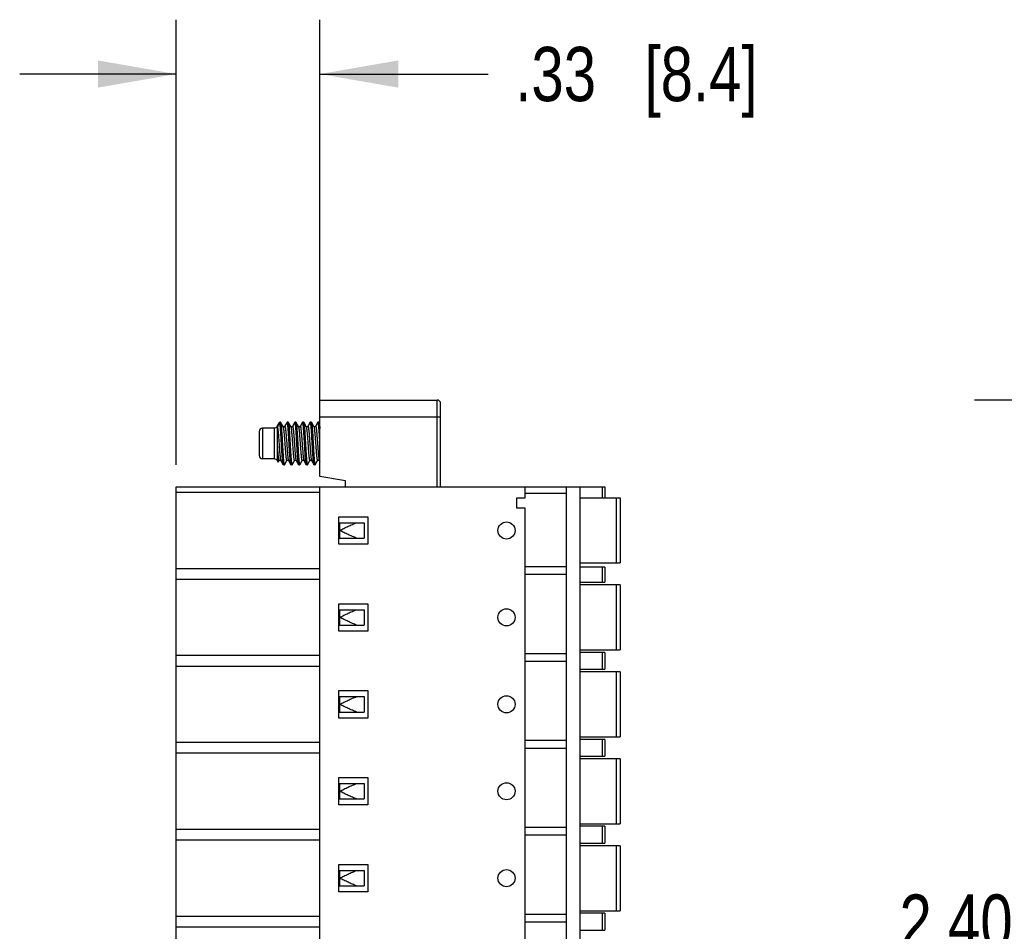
# Model space of a CAD drawing. Header units: inches. Extents: x 0 to 22, y 0 to 17.
# Tile 4 of 64: x 7.1 to 9.4, y 6.2 to 8.3. Entities that reach past the tile are written whole.
import ezdxf

# ---------------------------------------------------------------- set-up
doc = ezdxf.new("R2010")
doc.units = ezdxf.units.IN
doc.header["$LTSCALE"] = 1.21
doc.header["$MEASUREMENT"] = 0
doc.layers.get('0').update_dxf_attribs({"linetype": 'CONTINUOUS'})
doc.layers.add('DIMENSIONS', color=7, linetype='CONTINUOUS')
doc.styles.get("Standard").update_dxf_attribs({"font": 'txt', "width": 0.8})
doc.dimstyles.new('DIMSTYLE_1', dxfattribs={"dimtxt": 0.125, "dimasz": 0.18, "dimexe": 0.125, "dimexo": 0.0625, "dimgap": 0.0625, "dimtad": 0, "dimtih": 1, "dimtoh": 1, "dimzin": 4, "dimdsep": 46, "dimtxsty": 'STANDARD', "dimblk": '_FILLED', "dimblk1": '_FILLED', "dimblk2": '_FILLED', "dimcen": 0.09, "dimadec": 0, "dimazin": 0, "dimtp": 0.001, "dimtm": 0.001, "dimtfac": 1, "dimtofl": 0, "dimtmove": 0, "dimatfit": 3, "dimldrblk": '_FILLED', "dimfxl": 1, "dimtolj": 1, "dimtzin": 4, "dimarcsym": 0})

# ---------------------------------------------------------------- blocks, each defined once
blk = doc.blocks.new('_FILLED')
at = {"color": 0, "linetype": 'BYBLOCK'}
blk.add_solid([(0, 0), (-1, 0.174), (-1, -0.174)], dxfattribs=at)
blk = doc.blocks.new('*D18')
at = {"layer": 'DIMENSIONS', "color": 2, "linetype": 'CONTINUOUS'}
for p, q in [((7.4516, 7.2283), (7.4516, 8.2527)), ((7.7823, 7.2402), (7.7823, 8.2527)), ((7.4516, 8.1277), (7.0916, 8.1277)), ((7.7823, 8.1277), (8.1691, 8.1277))]:
    blk.add_line(p, q, dxfattribs=at)
at = {"layer": 'DIMENSIONS', "color": 2, "linetype": 'CONTINUOUS', "xscale": 0.18, "yscale": 0.18, "zscale": 0.18}
blk.add_blockref('_FILLED', (7.4516, 8.1277), dxfattribs=at)
at = {"layer": 'DIMENSIONS', "color": 2, "linetype": 'CONTINUOUS', "xscale": 0.18, "yscale": 0.18, "zscale": 0.18, "rotation": 180}
blk.add_blockref('_FILLED', (7.7823, 8.1277), dxfattribs=at)
at = {"layer": 'DIMENSIONS', "color": 2, "linetype": 'CONTINUOUS', "insert": (8.2316, 8.1902), "char_height": 0.125, "width": 0.925, "attachment_point": 1, "line_spacing_factor": 0.9}
blk.add_mtext('.33{\\Ftxt.shx;\\W1.000000;\\H0.125000; }[8.4]', dxfattribs=at)
blk = doc.blocks.new('*D20')
at = {"layer": 'DIMENSIONS', "color": 2, "linetype": 'CONTINUOUS'}
for p, q in [((10.1733, 7.3777), (9.2879, 7.3777)), ((9.4129, 7.3777), (9.4129, 6.3027)), ((9.4129, 4.9777), (9.4129, 6.0527)), ((10.1733, 4.9777), (9.2879, 4.9777))]:
    blk.add_line(p, q, dxfattribs=at)
at = {"layer": 'DIMENSIONS', "color": 2, "linetype": 'CONTINUOUS', "xscale": 0.18, "yscale": 0.18, "zscale": 0.18}
for p, rotation in [((9.4129, 7.3777), 90), ((9.4129, 4.9777), 270)]:
    blk.add_blockref('_FILLED', p, dxfattribs=dict(at, rotation=rotation))
at = {"layer": 'DIMENSIONS', "color": 2, "linetype": 'CONTINUOUS', "insert": (9.4129, 6.2402), "char_height": 0.125, "width": 0.925, "attachment_point": 2, "line_spacing_factor": 0.9}
blk.add_mtext('2.40{\\Ftxt.shx;\\W1.000000;\\H0.125000; }[61]', dxfattribs=at)

msp = doc.modelspace()

# ---------------------------------------------------------------- linework, layer by layer
at = {"color": 7, "linetype": 'CONTINUOUS'}
for p, q in [((7.7823, 7.2019), (7.7823, 7.3777)), ((7.7823, 7.3777), (8.052, 7.3777)), ((8.052, 7.1777), (8.052, 7.3777)), ((8.0598, 7.1777), (8.0598, 7.3699)), ((7.6842, 7.3171), (7.6899, 7.3269)), ((7.6842, 7.3171), (7.6842, 7.3158)), ((7.6844, 7.3161), (7.6899, 7.3254)), ((7.6899, 7.3269), (7.6899, 7.3254)), ((7.6914, 7.3269), (7.6899, 7.3269)), ((7.6914, 7.3269), (7.6916, 7.3268)), ((7.6916, 7.3268), (7.6917, 7.3267)), ((7.6973, 7.3171), (7.6917, 7.3267)), ((7.6917, 7.3267), (7.6921, 7.3254)), ((7.6921, 7.3254), (7.6924, 7.3241)), ((7.7066, 7.3267), (7.701, 7.3171)), ((7.7068, 7.3269), (7.7066, 7.3267)), ((7.7069, 7.3269), (7.7068, 7.3269)), ((7.7091, 7.3269), (7.7069, 7.3269)), ((7.7071, 7.3269), (7.7069, 7.3269)), ((7.7091, 7.3269), (7.7093, 7.3269)), ((7.7093, 7.3269), (7.7094, 7.3267)), ((7.715, 7.3171), (7.7094, 7.3267)), ((7.7094, 7.3267), (7.7095, 7.3264)), ((7.7095, 7.3264), (7.7098, 7.3255)), ((7.7244, 7.3267), (7.7188, 7.3171)), ((7.7245, 7.3269), (7.7244, 7.3267)), ((7.7246, 7.3269), (7.7245, 7.3269)), ((7.7269, 7.3269), (7.7246, 7.3269)), ((7.7248, 7.3269), (7.7246, 7.3269)), ((7.7269, 7.3269), (7.727, 7.3269)), ((7.727, 7.3269), (7.7271, 7.3267)), ((7.7327, 7.3171), (7.7271, 7.3267)), ((7.7271, 7.3267), (7.7273, 7.3264)), ((7.7273, 7.3264), (7.7275, 7.3255)), ((7.7327, 7.3171), (7.7328, 7.317)), ((7.7421, 7.3267), (7.7365, 7.317)), ((7.7422, 7.3269), (7.7421, 7.3267)), ((7.7424, 7.3269), (7.7422, 7.3269)), ((7.7446, 7.3269), (7.7424, 7.3269)), ((7.7425, 7.3269), (7.7424, 7.3269)), ((7.7446, 7.3269), (7.7447, 7.3269)), ((7.7447, 7.3269), (7.7449, 7.3267)), ((7.7505, 7.3171), (7.7449, 7.3267)), ((7.7449, 7.3267), (7.745, 7.3264)), ((7.745, 7.3264), (7.7452, 7.3255)), ((7.7598, 7.3267), (7.7542, 7.3171)), ((7.7599, 7.3269), (7.7598, 7.3267)), ((7.7601, 7.3269), (7.7599, 7.3269)), ((7.7623, 7.3269), (7.7601, 7.3269)), ((7.7602, 7.3269), (7.7601, 7.3269)), ((7.7623, 7.3269), (7.7624, 7.3269)), ((7.7624, 7.3269), (7.7626, 7.3267)), ((7.7682, 7.3171), (7.7626, 7.3267)), ((7.7626, 7.3267), (7.7627, 7.3264)), ((7.7627, 7.3264), (7.763, 7.3255)), ((7.7775, 7.3267), (7.7719, 7.3171)), ((7.7777, 7.3269), (7.7775, 7.3267)), ((7.7778, 7.3269), (7.7777, 7.3269)), ((7.78, 7.3269), (7.7778, 7.3269)), ((7.7779, 7.3269), (7.7778, 7.3269)), ((7.78, 7.3269), (7.7803, 7.3267)), ((7.7803, 7.3267), (7.7808, 7.3251)), ((7.7808, 7.3251), (7.7813, 7.322)), ((7.7813, 7.322), (7.7823, 7.312)), ((8.0598, 7.3384), (7.7823, 7.3384)), ((7.6426, 7.3053), (7.6426, 7.2502)), ((7.6505, 7.3132), (7.6505, 7.2423)), ((7.6774, 7.3132), (7.6505, 7.3132)), ((7.6774, 7.2423), (7.6774, 7.3132)), ((7.6844, 7.3161), (7.6842, 7.3158)), ((7.6844, 7.3161), (7.6848, 7.3145)), ((7.6848, 7.3145), (7.6853, 7.311)), ((7.6842, 7.2724), (7.6842, 7.2384)), ((7.6853, 7.2445), (7.6844, 7.268)), ((7.6774, 7.2423), (7.6505, 7.2423)), ((7.6842, 7.2384), (7.6862, 7.2349)), ((7.6856, 7.2399), (7.6853, 7.2445)), ((7.6862, 7.2349), (7.6858, 7.2381)), ((7.6864, 7.2349), (7.6862, 7.2349)), ((7.6864, 7.2349), (7.6884, 7.2384)), ((7.6884, 7.2384), (7.6885, 7.2384)), ((7.6922, 7.2384), (7.6978, 7.2288)), ((7.6977, 7.229), (7.6974, 7.2299)), ((7.6978, 7.2288), (7.6977, 7.229)), ((7.6979, 7.2286), (7.6978, 7.2288)), ((7.6981, 7.2285), (7.6979, 7.2286)), ((7.7003, 7.2285), (7.6981, 7.2285)), ((7.7002, 7.2286), (7.7003, 7.2285)), ((7.7003, 7.2285), (7.7004, 7.2286)), ((7.7004, 7.2286), (7.7006, 7.2288)), ((7.7006, 7.2288), (7.7062, 7.2384)), ((7.7099, 7.2385), (7.7099, 7.2384)), ((7.7099, 7.2384), (7.7155, 7.2288)), ((7.7154, 7.229), (7.7151, 7.2299)), ((7.7155, 7.2288), (7.7154, 7.229)), ((7.7157, 7.2286), (7.7155, 7.2288)), ((7.7158, 7.2285), (7.7157, 7.2286)), ((7.718, 7.2285), (7.7158, 7.2285)), ((7.7179, 7.2286), (7.718, 7.2285)), ((7.718, 7.2285), (7.7181, 7.2286)), ((7.7181, 7.2286), (7.7183, 7.2288)), ((7.7183, 7.2288), (7.7239, 7.2384)), ((7.7276, 7.2384), (7.7332, 7.2288)), ((7.7331, 7.229), (7.7328, 7.2299)), ((7.7332, 7.2288), (7.7331, 7.229)), ((7.7334, 7.2286), (7.7332, 7.2288)), ((7.7335, 7.2285), (7.7334, 7.2286)), ((7.7357, 7.2285), (7.7335, 7.2285)), ((7.7356, 7.2286), (7.7357, 7.2285)), ((7.7357, 7.2285), (7.7359, 7.2286)), ((7.7359, 7.2286), (7.736, 7.2288)), ((7.736, 7.2288), (7.7416, 7.2384)), ((7.7416, 7.2384), (7.7416, 7.2384)), ((7.7453, 7.2384), (7.7509, 7.2288)), ((7.7508, 7.229), (7.7506, 7.2299)), ((7.7509, 7.2288), (7.7508, 7.229)), ((7.7511, 7.2286), (7.7509, 7.2288)), ((7.7512, 7.2285), (7.7511, 7.2286)), ((7.7534, 7.2285), (7.7512, 7.2285)), ((7.7533, 7.2286), (7.7534, 7.2285)), ((7.7534, 7.2285), (7.7536, 7.2286)), ((7.7536, 7.2286), (7.7537, 7.2288)), ((7.7537, 7.2288), (7.7593, 7.2384)), ((7.7631, 7.2384), (7.7687, 7.2287)), ((7.7685, 7.229), (7.7683, 7.2299)), ((7.7687, 7.2287), (7.7685, 7.229)), ((7.7688, 7.2286), (7.7687, 7.2287)), ((7.7689, 7.2285), (7.7688, 7.2286)), ((7.7712, 7.2285), (7.7689, 7.2285)), ((7.771, 7.2286), (7.7712, 7.2285)), ((7.7712, 7.2285), (7.7713, 7.2286)), ((7.7713, 7.2286), (7.7714, 7.2288)), ((7.7714, 7.2288), (7.777, 7.2384)), ((7.7808, 7.2384), (7.7823, 7.2358)), ((7.8413, 7.1915), (7.7823, 7.2019)), ((7.8413, 7.1777), (7.8413, 7.1915)), ((7.4516, 5.1777), (7.4516, 7.1777)), ((7.4516, 7.1777), (8.4378, 7.1777)), ((7.4516, 7.1658), (7.7823, 7.1658)), ((7.7823, 5.1777), (7.7823, 7.1777)), ((8.2547, 7.1525), (8.2547, 7.1777)), ((8.2547, 7.1635), (8.3492, 7.1635)), ((8.3492, 5.1777), (8.3492, 7.1777)), ((8.3807, 5.1777), (8.3807, 7.1777)), ((8.4326, 7.1525), (8.4326, 7.1777)), ((8.4378, 7.1777), (8.4378, 7.1525)), ((8.235, 7.1289), (8.235, 7.1525)), ((8.235, 7.1525), (8.2547, 7.1525)), ((8.3807, 7.1525), (8.4727, 7.1525)), ((8.4648, 7.0029), (8.4648, 7.1525)), ((8.4727, 7.1525), (8.4727, 7.0029)), ((8.2547, 7.1289), (8.235, 7.1289)), ((8.2547, 5.1777), (8.2547, 7.1289)), ((7.8256, 7.0462), (7.8256, 7.1092)), ((7.8256, 7.1092), (7.8925, 7.1092)), ((7.8275, 7.0954), (7.8275, 7.06)), ((7.8275, 7.0954), (7.8839, 7.0954)), ((7.8839, 7.0954), (7.8839, 7.06)), ((7.8925, 7.1092), (7.8925, 7.0462)), ((7.8925, 7.0462), (7.8256, 7.0462)), ((7.8275, 7.06), (7.8839, 7.06)), ((8.3807, 7.0029), (8.4727, 7.0029)), ((7.7823, 6.9897), (7.4516, 6.9897)), ((8.3492, 6.9941), (8.2547, 6.9941)), ((8.2547, 6.9771), (8.3492, 6.9771)), ((8.4378, 6.9931), (8.3807, 6.9931)), ((8.4326, 6.9584), (8.4326, 6.9931)), ((8.4378, 6.9931), (8.4378, 6.9584)), ((7.4516, 6.9658), (7.7823, 6.9658)), ((8.3807, 6.9584), (8.4378, 6.9584)), ((8.4727, 6.9525), (8.3807, 6.9525)), ((8.4648, 6.8029), (8.4648, 6.9525)), ((8.4727, 6.9525), (8.4727, 6.8029)), ((7.8256, 6.8462), (7.8256, 6.9092)), ((7.8256, 6.9092), (7.8925, 6.9092)), ((7.8925, 6.9092), (7.8925, 6.8462)), ((7.8275, 6.8954), (7.8275, 6.86)), ((7.8275, 6.8954), (7.8839, 6.8954)), ((7.8839, 6.8954), (7.8839, 6.86)), ((7.8925, 6.8462), (7.8256, 6.8462)), ((7.8275, 6.86), (7.8839, 6.86)), ((8.3807, 6.8029), (8.4727, 6.8029)), ((8.4378, 6.797), (8.3807, 6.797)), ((8.4326, 6.7584), (8.4326, 6.797)), ((8.4378, 6.797), (8.4378, 6.7584)), ((7.7823, 6.7897), (7.4516, 6.7897)), ((8.3492, 6.7941), (8.2547, 6.7941)), ((8.2547, 6.7771), (8.3492, 6.7771)), ((7.4516, 6.7658), (7.7823, 6.7658)), ((8.3807, 6.7584), (8.4378, 6.7584)), ((8.4727, 6.7525), (8.3807, 6.7525)), ((8.4648, 6.6029), (8.4648, 6.7525)), ((8.4727, 6.7525), (8.4727, 6.6029)), ((7.8256, 6.6462), (7.8256, 6.7092)), ((7.8256, 6.7092), (7.8925, 6.7092)), ((7.8925, 6.7092), (7.8925, 6.6462)), ((7.8275, 6.6954), (7.8275, 6.66)), ((7.8275, 6.6954), (7.8839, 6.6954)), ((7.8839, 6.6954), (7.8839, 6.66)), ((7.8275, 6.66), (7.8839, 6.66)), ((7.8925, 6.6462), (7.8256, 6.6462)), ((8.3492, 6.5941), (8.2547, 6.5941)), ((8.3807, 6.6029), (8.4727, 6.6029)), ((8.4378, 6.597), (8.3807, 6.597)), ((8.4326, 6.5584), (8.4326, 6.597)), ((8.4378, 6.597), (8.4378, 6.5584)), ((7.7823, 6.5897), (7.4516, 6.5897)), ((8.2547, 6.5771), (8.3492, 6.5771)), ((7.4516, 6.5658), (7.7823, 6.5658)), ((8.3807, 6.5584), (8.4378, 6.5584)), ((8.4727, 6.5525), (8.3807, 6.5525)), ((8.4648, 6.4029), (8.4648, 6.5525)), ((8.4727, 6.5525), (8.4727, 6.4029)), ((7.8256, 6.4462), (7.8256, 6.5092)), ((7.8256, 6.5092), (7.8925, 6.5092)), ((7.8925, 6.5092), (7.8925, 6.4462)), ((7.8275, 6.4954), (7.8275, 6.46)), ((7.8275, 6.4954), (7.8839, 6.4954)), ((7.8839, 6.4954), (7.8839, 6.46)), ((7.8275, 6.46), (7.8839, 6.46)), ((7.8925, 6.4462), (7.8256, 6.4462)), ((7.7823, 6.3897), (7.4516, 6.3897)), ((8.3492, 6.3941), (8.2547, 6.3941)), ((8.3807, 6.4029), (8.4727, 6.4029)), ((8.4378, 6.397), (8.3807, 6.397)), ((8.4326, 6.3584), (8.4326, 6.397)), ((8.4378, 6.397), (8.4378, 6.3584)), ((7.4516, 6.3658), (7.7823, 6.3658)), ((8.2547, 6.3771), (8.3492, 6.3771)), ((8.3807, 6.3584), (8.4378, 6.3584)), ((8.4727, 6.3525), (8.3807, 6.3525)), ((8.4648, 6.2029), (8.4648, 6.3525)), ((8.4727, 6.3525), (8.4727, 6.2029)), ((7.8256, 6.2462), (7.8256, 6.3092)), ((7.8256, 6.3092), (7.8925, 6.3092)), ((7.8925, 6.3092), (7.8925, 6.2462)), ((7.8275, 6.2954), (7.8275, 6.26)), ((7.8275, 6.2954), (7.8839, 6.2954)), ((7.8839, 6.2954), (7.8839, 6.26)), ((7.8275, 6.26), (7.8839, 6.26)), ((7.8925, 6.2462), (7.8256, 6.2462)), ((7.7823, 6.1897), (7.4516, 6.1897)), ((8.3492, 6.1941), (8.2547, 6.1941)), ((8.3807, 6.2029), (8.4727, 6.2029)), ((8.4378, 6.197), (8.3807, 6.197)), ((8.4326, 6.1584), (8.4326, 6.197)), ((8.4378, 6.197), (8.4378, 6.1584)), ((7.4516, 6.1658), (7.7823, 6.1658)), ((8.2547, 6.1771), (8.3492, 6.1771)), ((8.3807, 6.1584), (8.4378, 6.1584))]:
    msp.add_line(p, q, dxfattribs=at)
for points in [[(7.6974, 7.3169), (7.6974, 7.317), (7.6973, 7.317)], [(7.7011, 7.3171), (7.701, 7.317), (7.7009, 7.3168), (7.7007, 7.3166), (7.7003, 7.3164), (7.6998, 7.3162), (7.6992, 7.3161), (7.6986, 7.3161), (7.6982, 7.3163), (7.6977, 7.3166), (7.6975, 7.3168), (7.6974, 7.3169)], [(7.7153, 7.3167), (7.7152, 7.3168), (7.7151, 7.317), (7.715, 7.317)], [(7.7188, 7.3171), (7.7188, 7.317), (7.7187, 7.3169), (7.7185, 7.3167), (7.7183, 7.3165), (7.7179, 7.3163), (7.7174, 7.3161), (7.7168, 7.3161), (7.7163, 7.3162), (7.7158, 7.3164), (7.7154, 7.3166), (7.7153, 7.3167)], [(7.7331, 7.3166), (7.7329, 7.3168), (7.7328, 7.317), (7.7328, 7.317)], [(7.7365, 7.317), (7.7364, 7.317), (7.7363, 7.3168), (7.7359, 7.3165), (7.7354, 7.3162), (7.7349, 7.3161), (7.7343, 7.3161), (7.7337, 7.3163), (7.7332, 7.3166), (7.7331, 7.3166)], [(7.7508, 7.3166), (7.7507, 7.3168), (7.7505, 7.317), (7.7505, 7.317)], [(7.7542, 7.317), (7.7542, 7.317), (7.7541, 7.3169), (7.7539, 7.3167), (7.7535, 7.3164), (7.753, 7.3162), (7.7525, 7.3161), (7.7519, 7.3161), (7.7513, 7.3163), (7.7509, 7.3166), (7.7508, 7.3166)], [(7.7685, 7.3167), (7.7683, 7.3169), (7.7682, 7.317), (7.7682, 7.317)], [(7.7719, 7.317), (7.7719, 7.317), (7.7718, 7.3168), (7.7715, 7.3166), (7.7712, 7.3164), (7.7706, 7.3161), (7.7701, 7.3161), (7.7695, 7.3161), (7.7689, 7.3164), (7.7685, 7.3166), (7.7685, 7.3167)], [(7.6885, 7.2384), (7.6885, 7.2384), (7.6886, 7.2386), (7.6888, 7.2388), (7.6891, 7.239), (7.6895, 7.2392), (7.69, 7.2394), (7.6905, 7.2394), (7.6911, 7.2393), (7.6915, 7.2391), (7.6918, 7.2389), (7.692, 7.2386), (7.6921, 7.2385), (7.6922, 7.2384)], [(7.7062, 7.2384), (7.7062, 7.2384), (7.7063, 7.2386), (7.7065, 7.2387), (7.7067, 7.239), (7.7071, 7.2392), (7.7076, 7.2393), (7.7081, 7.2394), (7.7086, 7.2393), (7.709, 7.2392), (7.7094, 7.239), (7.7096, 7.2387), (7.7098, 7.2385), (7.7099, 7.2384), (7.7099, 7.2384)], [(7.7239, 7.2384), (7.7239, 7.2384), (7.724, 7.2386), (7.7242, 7.2388), (7.7245, 7.239), (7.725, 7.2392), (7.7254, 7.2394), (7.7259, 7.2394), (7.7264, 7.2393), (7.7268, 7.2391), (7.7272, 7.2389), (7.7274, 7.2387), (7.7276, 7.2385), (7.7276, 7.2384)], [(7.7416, 7.2384), (7.7416, 7.2384), (7.7417, 7.2386), (7.7419, 7.2387), (7.7422, 7.239), (7.7427, 7.2392), (7.7432, 7.2394), (7.7437, 7.2394), (7.7442, 7.2392), (7.7447, 7.239), (7.745, 7.2388), (7.7452, 7.2386), (7.7453, 7.2385), (7.7453, 7.2384)], [(7.7593, 7.2384), (7.7593, 7.2384), (7.7594, 7.2386), (7.7597, 7.2388), (7.7601, 7.2391), (7.7606, 7.2393), (7.7612, 7.2394), (7.7618, 7.2393), (7.7622, 7.2391), (7.7626, 7.2389), (7.7628, 7.2387), (7.763, 7.2385), (7.7631, 7.2384)], [(7.777, 7.2384), (7.7771, 7.2385), (7.7772, 7.2386), (7.7774, 7.2388), (7.7778, 7.2391), (7.7782, 7.2393), (7.7787, 7.2394), (7.7792, 7.2394), (7.7797, 7.2392), (7.7801, 7.239), (7.7804, 7.2388), (7.7806, 7.2386), (7.7807, 7.2385), (7.7808, 7.2384)]]:
    msp.add_lwpolyline(points, dxfattribs=at)
for centre in [(8.2114, 7.0777), (8.2114, 6.8777), (8.2114, 6.6777), (8.2114, 6.4777), (8.2114, 6.2777)]:
    msp.add_circle(centre, 0.0197, dxfattribs=at)
for centre, radius, start, end in [((8.052, 7.3699), 0.00787, 0, 90), ((7.6774, 7.321), 0.00787, 270, 330), ((7.6505, 7.3053), 0.00787, 90, 180), ((9.4438, 7.3265), 1.7604, 181.5873, 181.7603), ((8.5405, 7.2988), 0.8567, 181.7633, 182.0595), ((7.6505, 7.2502), 0.00787, 180, 270), ((7.6774, 7.2344), 0.00787, 30, 90), ((7.7948, 7.2475), 0.1094, 183.9824, 184.9173)]:
    msp.add_arc(centre, radius, start, end, dxfattribs=at)
for points, knots in [([(7.6936, 7.2777), (7.6935, 7.2804), (7.6932, 7.2858), (7.6927, 7.2936), (7.6923, 7.301), (7.6918, 7.3077), (7.6914, 7.3136), (7.691, 7.318), (7.6906, 7.3209), (7.6904, 7.3227), (7.6902, 7.3242), (7.69, 7.3251), (7.6899, 7.3254)], [0, 0, 0, 0, 0.169454, 0.334522, 0.490335, 0.632805, 0.758103, 0.862789, 0.906533, 0.944131, 0.975354, 1, 1, 1, 1]), ([(7.6924, 7.3241), (7.6925, 7.3236), (7.6926, 7.3226), (7.6929, 7.3202), (7.6933, 7.3166), (7.6937, 7.3117), (7.6941, 7.3059), (7.6946, 7.2995), (7.6952, 7.29), (7.6956, 7.2827), (7.6959, 7.2777)], [0, 0, 0, 0, 0.030461, 0.066565, 0.154942, 0.263104, 0.388581, 0.528372, 0.679271, 1, 1, 1, 1]), ([(7.6973, 7.317), (7.6974, 7.317), (7.6974, 7.3168), (7.6976, 7.3164), (7.6978, 7.3157), (7.698, 7.3147), (7.6981, 7.314), (7.6982, 7.3136)], [0, 0, 0, 0, 0.069476, 0.154393, 0.371977, 0.654228, 1, 1, 1, 1]), ([(7.7011, 7.3171), (7.7011, 7.3171), (7.7012, 7.3172), (7.7013, 7.3173), (7.7013, 7.3173), (7.7014, 7.3174), (7.7015, 7.3173), (7.7015, 7.3173), (7.7016, 7.3172), (7.7018, 7.317), (7.7019, 7.3167), (7.702, 7.3164), (7.7022, 7.3159), (7.7023, 7.3153), (7.7024, 7.3147), (7.7026, 7.314), (7.7028, 7.3128), (7.703, 7.3112), (7.7033, 7.309), (7.7035, 7.3065), (7.7038, 7.3037), (7.7041, 7.3006), (7.7044, 7.2974), (7.7046, 7.294), (7.705, 7.2891), (7.7055, 7.2828), (7.706, 7.2752), (7.7065, 7.2677), (7.7071, 7.2606), (7.7075, 7.255), (7.7079, 7.2509), (7.7082, 7.2482), (7.7085, 7.2458), (7.7087, 7.2437), (7.709, 7.2419), (7.7093, 7.2404), (7.7095, 7.2394), (7.7097, 7.2388), (7.7098, 7.2386), (7.7099, 7.2385)], [0, 0, 0, 0, 0.002899, 0.004024, 0.004985, 0.005856, 0.006729, 0.007698, 0.008831, 0.011743, 0.015653, 0.020627, 0.026696, 0.033873, 0.042157, 0.051526, 0.061956, 0.085895, 0.113754, 0.145308, 0.180307, 0.218399, 0.259198, 0.302316, 0.347367, 0.441591, 0.538259, 0.633705, 0.724382, 0.806816, 0.843944, 0.87791, 0.908397, 0.935093, 0.957721, 0.976136, 0.990239, 0.995659, 1, 1, 1, 1]), ([(7.7084, 7.3203), (7.7083, 7.3212), (7.7082, 7.3225), (7.7079, 7.324), (7.7078, 7.3249), (7.7076, 7.3256), (7.7074, 7.3262), (7.7073, 7.3266), (7.7072, 7.3268), (7.7071, 7.3269), (7.7071, 7.3269)], [0, 0, 0, 0, 0.393061, 0.554427, 0.691788, 0.804866, 0.893518, 0.957969, 0.981565, 1, 1, 1, 1]), ([(7.7114, 7.2777), (7.7111, 7.282), (7.7106, 7.2902), (7.71, 7.3002), (7.7095, 7.3075), (7.7092, 7.3123), (7.7088, 7.3165), (7.7085, 7.3192), (7.7084, 7.3203)], [0, 0, 0, 0, 0.298606, 0.576995, 0.702532, 0.816145, 0.915865, 1, 1, 1, 1]), ([(7.7098, 7.3255), (7.7099, 7.3252), (7.7101, 7.3243), (7.7103, 7.3229), (7.7105, 7.3211), (7.7109, 7.3182), (7.7113, 7.3138), (7.7117, 7.3079), (7.7122, 7.3011), (7.7126, 7.2937), (7.7131, 7.2858), (7.7134, 7.2804), (7.7136, 7.2777)], [0, 0, 0, 0, 0.02407, 0.05476, 0.091936, 0.135351, 0.239671, 0.364954, 0.507685, 0.664026, 0.829816, 1, 1, 1, 1]), ([(7.715, 7.317), (7.7151, 7.317), (7.7152, 7.3168), (7.7153, 7.3164), (7.7155, 7.3157), (7.7157, 7.3146), (7.7159, 7.3139), (7.7159, 7.3134)], [0, 0, 0, 0, 0.069249, 0.154182, 0.372037, 0.654174, 1, 1, 1, 1]), ([(7.7188, 7.3171), (7.7188, 7.3171), (7.7189, 7.3172), (7.719, 7.3173), (7.719, 7.3173), (7.7191, 7.3174), (7.7192, 7.3173), (7.7193, 7.3173), (7.7194, 7.3172), (7.7195, 7.317), (7.7196, 7.3167), (7.7198, 7.3163), (7.7199, 7.3159), (7.72, 7.3153), (7.7202, 7.3147), (7.7203, 7.3139), (7.7205, 7.3127), (7.7207, 7.3111), (7.721, 7.3088), (7.7213, 7.3063), (7.7215, 7.3035), (7.7218, 7.3004), (7.7221, 7.2972), (7.7224, 7.2937), (7.7227, 7.2888), (7.7232, 7.2825), (7.7237, 7.2748), (7.7243, 7.2673), (7.7248, 7.2601), (7.7253, 7.2545), (7.7257, 7.2505), (7.726, 7.2478), (7.7262, 7.2454), (7.7265, 7.2433), (7.7268, 7.2416), (7.727, 7.2404), (7.7272, 7.2396), (7.7273, 7.2391), (7.7275, 7.2387), (7.7276, 7.2385), (7.7276, 7.2384)], [0, 0, 0, 0, 0.002933, 0.00407, 0.00504, 0.005915, 0.006793, 0.007772, 0.008924, 0.011898, 0.015891, 0.02096, 0.027124, 0.034387, 0.042745, 0.05219, 0.062712, 0.08692, 0.115122, 0.147023, 0.182324, 0.220722, 0.261878, 0.30537, 0.350767, 0.445546, 0.54266, 0.638372, 0.728989, 0.811141, 0.848026, 0.88161, 0.911618, 0.937797, 0.959896, 0.977681, 0.98491, 0.991029, 0.996051, 1, 1, 1, 1]), ([(7.7261, 7.3203), (7.726, 7.3212), (7.7259, 7.3225), (7.7256, 7.324), (7.7255, 7.3249), (7.7253, 7.3256), (7.7251, 7.3262), (7.725, 7.3266), (7.7249, 7.3268), (7.7248, 7.3269), (7.7248, 7.3269)], [0, 0, 0, 0, 0.393066, 0.554433, 0.691795, 0.804872, 0.893522, 0.957971, 0.981566, 1, 1, 1, 1]), ([(7.7291, 7.2777), (7.7288, 7.282), (7.7284, 7.2902), (7.7278, 7.3002), (7.7272, 7.3075), (7.7269, 7.3123), (7.7265, 7.3165), (7.7263, 7.3192), (7.7261, 7.3203)], [0, 0, 0, 0, 0.298607, 0.576997, 0.702534, 0.816147, 0.915866, 1, 1, 1, 1]), ([(7.7275, 7.3255), (7.7276, 7.3252), (7.7278, 7.3243), (7.728, 7.3229), (7.7283, 7.3211), (7.7286, 7.3182), (7.729, 7.3138), (7.7294, 7.3079), (7.7299, 7.3011), (7.7304, 7.2937), (7.7308, 7.2858), (7.7311, 7.2804), (7.7313, 7.2777)], [0, 0, 0, 0, 0.024068, 0.054757, 0.091931, 0.135345, 0.239664, 0.364947, 0.507678, 0.664021, 0.829813, 1, 1, 1, 1]), ([(7.7328, 7.317), (7.7328, 7.317), (7.7329, 7.3168), (7.733, 7.3164), (7.7332, 7.3157), (7.7334, 7.3147), (7.7336, 7.314), (7.7336, 7.3136)], [0, 0, 0, 0, 0.06985, 0.155285, 0.373939, 0.655975, 1, 1, 1, 1]), ([(7.7365, 7.317), (7.7365, 7.3171), (7.7366, 7.3172), (7.7367, 7.3173), (7.7368, 7.3173), (7.7368, 7.3174), (7.7369, 7.3173), (7.737, 7.3173), (7.7371, 7.3172), (7.7372, 7.317), (7.7373, 7.3168), (7.7375, 7.3164), (7.7376, 7.3159), (7.7377, 7.3154), (7.7379, 7.3147), (7.738, 7.314), (7.7382, 7.3128), (7.7384, 7.3112), (7.7387, 7.309), (7.739, 7.3064), (7.7393, 7.3037), (7.7395, 7.3006), (7.7398, 7.2974), (7.7401, 7.2939), (7.7404, 7.2891), (7.7409, 7.2828), (7.7414, 7.2751), (7.742, 7.2676), (7.7425, 7.2605), (7.743, 7.2549), (7.7434, 7.2508), (7.7436, 7.2481), (7.7439, 7.2457), (7.7442, 7.2436), (7.7445, 7.2418), (7.7447, 7.2405), (7.7449, 7.2397), (7.745, 7.2392), (7.7452, 7.2388), (7.7453, 7.2386), (7.7453, 7.2385)], [0, 0, 0, 0, 0.002933, 0.004074, 0.005049, 0.005925, 0.006795, 0.007754, 0.008874, 0.011761, 0.015658, 0.020641, 0.026733, 0.03393, 0.042219, 0.051583, 0.062003, 0.08593, 0.113827, 0.145478, 0.180551, 0.218691, 0.259541, 0.302744, 0.347903, 0.442288, 0.539077, 0.634644, 0.725366, 0.807739, 0.844852, 0.878774, 0.909153, 0.93569, 0.958193, 0.976497, 0.984027, 0.990457, 0.995778, 1, 1, 1, 1]), ([(7.7438, 7.3203), (7.7437, 7.3212), (7.7436, 7.3225), (7.7433, 7.324), (7.7432, 7.3249), (7.743, 7.3256), (7.7429, 7.3262), (7.7427, 7.3266), (7.7426, 7.3268), (7.7425, 7.3269), (7.7425, 7.3269)], [0, 0, 0, 0, 0.393066, 0.554433, 0.691795, 0.804872, 0.893522, 0.957971, 0.981566, 1, 1, 1, 1]), ([(7.7468, 7.2777), (7.7465, 7.282), (7.7461, 7.2902), (7.7455, 7.3002), (7.745, 7.3075), (7.7446, 7.3123), (7.7442, 7.3165), (7.744, 7.3192), (7.7438, 7.3203)], [0, 0, 0, 0, 0.298608, 0.576998, 0.702534, 0.816147, 0.915866, 1, 1, 1, 1]), ([(7.7452, 7.3255), (7.7453, 7.3252), (7.7455, 7.3243), (7.7457, 7.3229), (7.746, 7.3211), (7.7463, 7.3182), (7.7467, 7.3138), (7.7472, 7.3079), (7.7476, 7.3011), (7.7481, 7.2937), (7.7485, 7.2858), (7.7489, 7.2804), (7.749, 7.2777)], [0, 0, 0, 0, 0.024066, 0.054754, 0.091927, 0.135341, 0.239658, 0.364941, 0.507674, 0.664018, 0.829811, 1, 1, 1, 1]), ([(7.7505, 7.317), (7.7505, 7.317), (7.7506, 7.3168), (7.7508, 7.3164), (7.751, 7.3156), (7.7512, 7.3146), (7.7513, 7.3138), (7.7514, 7.3134)], [0, 0, 0, 0, 0.068928, 0.153491, 0.370775, 0.653101, 1, 1, 1, 1]), ([(7.7542, 7.3171), (7.7542, 7.3171), (7.7543, 7.3172), (7.7544, 7.3173), (7.7545, 7.3173), (7.7545, 7.3174), (7.7546, 7.3173), (7.7547, 7.3173), (7.7548, 7.3172), (7.7549, 7.317), (7.755, 7.3167), (7.7552, 7.3164), (7.7553, 7.3159), (7.7555, 7.3153), (7.7556, 7.3147), (7.7557, 7.3139), (7.7559, 7.3128), (7.7562, 7.3111), (7.7564, 7.3089), (7.7567, 7.3063), (7.757, 7.3035), (7.7573, 7.3005), (7.7575, 7.2972), (7.7578, 7.2937), (7.7582, 7.2888), (7.7586, 7.2825), (7.7592, 7.2748), (7.7597, 7.2673), (7.7603, 7.2601), (7.7607, 7.2545), (7.7611, 7.2505), (7.7614, 7.2478), (7.7617, 7.2454), (7.7619, 7.2433), (7.7622, 7.2416), (7.7624, 7.2404), (7.7626, 7.2396), (7.7628, 7.2391), (7.7629, 7.2387), (7.763, 7.2385), (7.7631, 7.2384)], [0, 0, 0, 0, 0.002931, 0.004063, 0.005029, 0.005903, 0.006782, 0.00776, 0.008908, 0.011862, 0.015826, 0.020864, 0.027001, 0.034247, 0.042606, 0.052071, 0.062616, 0.086827, 0.114995, 0.146867, 0.182184, 0.220627, 0.261795, 0.305281, 0.350677, 0.445513, 0.542668, 0.638389, 0.729061, 0.811219, 0.848072, 0.881668, 0.911707, 0.937891, 0.959934, 0.977664, 0.984889, 0.991015, 0.996045, 1, 1, 1, 1]), ([(7.7616, 7.3203), (7.7615, 7.3212), (7.7613, 7.3225), (7.7611, 7.324), (7.7609, 7.3249), (7.7607, 7.3256), (7.7606, 7.3262), (7.7604, 7.3266), (7.7603, 7.3268), (7.7602, 7.3269), (7.7602, 7.3269)], [0, 0, 0, 0, 0.393067, 0.554434, 0.691796, 0.804873, 0.893523, 0.957972, 0.981566, 1, 1, 1, 1]), ([(7.7645, 7.2777), (7.7643, 7.282), (7.7638, 7.2902), (7.7632, 7.3002), (7.7627, 7.3075), (7.7623, 7.3123), (7.762, 7.3165), (7.7617, 7.3192), (7.7616, 7.3203)], [0, 0, 0, 0, 0.298608, 0.576998, 0.702534, 0.816147, 0.915866, 1, 1, 1, 1]), ([(7.763, 7.3255), (7.7631, 7.3252), (7.7632, 7.3243), (7.7635, 7.3229), (7.7637, 7.3211), (7.764, 7.3182), (7.7644, 7.3138), (7.7649, 7.3079), (7.7653, 7.3011), (7.7658, 7.2937), (7.7663, 7.2858), (7.7666, 7.2804), (7.7667, 7.2777)], [0, 0, 0, 0, 0.024064, 0.054751, 0.091923, 0.135335, 0.239651, 0.364935, 0.507668, 0.664013, 0.829809, 1, 1, 1, 1]), ([(7.7682, 7.317), (7.7682, 7.317), (7.7683, 7.3168), (7.7685, 7.3164), (7.7687, 7.3157), (7.7689, 7.3147), (7.769, 7.314), (7.7691, 7.3136)], [0, 0, 0, 0, 0.069999, 0.155538, 0.374022, 0.655792, 1, 1, 1, 1]), ([(7.7719, 7.3171), (7.772, 7.3171), (7.772, 7.3172), (7.7721, 7.3173), (7.7722, 7.3173), (7.7723, 7.3174), (7.7723, 7.3173), (7.7724, 7.3173), (7.7725, 7.3172), (7.7726, 7.317), (7.7728, 7.3167), (7.7729, 7.3164), (7.773, 7.3159), (7.7732, 7.3153), (7.7733, 7.3147), (7.7734, 7.3139), (7.7736, 7.3128), (7.7739, 7.3111), (7.7741, 7.3089), (7.7744, 7.3064), (7.7747, 7.3036), (7.775, 7.3006), (7.7752, 7.2973), (7.7755, 7.2939), (7.7759, 7.289), (7.7763, 7.2827), (7.7769, 7.275), (7.7774, 7.2675), (7.778, 7.2603), (7.7784, 7.2548), (7.7788, 7.2507), (7.7791, 7.248), (7.7794, 7.2456), (7.7796, 7.2435), (7.7799, 7.2417), (7.7801, 7.2405), (7.7803, 7.2396), (7.7805, 7.2392), (7.7806, 7.2388), (7.7807, 7.2385), (7.7808, 7.2384)], [0, 0, 0, 0, 0.002936, 0.004077, 0.00505, 0.005926, 0.006798, 0.007765, 0.0089, 0.011834, 0.01579, 0.020822, 0.026949, 0.034169, 0.042477, 0.051861, 0.062309, 0.086339, 0.114379, 0.146127, 0.181267, 0.219478, 0.260436, 0.303753, 0.348994, 0.443488, 0.540377, 0.63599, 0.726639, 0.808941, 0.845985, 0.879775, 0.909996, 0.936413, 0.958803, 0.976948, 0.98437, 0.990675, 0.995877, 1, 1, 1, 1]), ([(7.7793, 7.3203), (7.7792, 7.3212), (7.779, 7.3225), (7.7788, 7.324), (7.7786, 7.3249), (7.7785, 7.3256), (7.7783, 7.3262), (7.7781, 7.3266), (7.778, 7.3268), (7.778, 7.3269), (7.7779, 7.3269)], [0, 0, 0, 0, 0.393059, 0.554426, 0.691788, 0.804867, 0.89352, 0.957971, 0.981566, 1, 1, 1, 1]), ([(7.7822, 7.2777), (7.782, 7.282), (7.7816, 7.2882), (7.7811, 7.2964), (7.7808, 7.3022), (7.7804, 7.3075), (7.78, 7.3123), (7.7797, 7.3165), (7.7794, 7.3192), (7.7793, 7.3203)], [0, 0, 0, 0, 0.298591, 0.441595, 0.576973, 0.70251, 0.816127, 0.915854, 1, 1, 1, 1]), ([(7.6842, 7.3158), (7.6841, 7.3154), (7.6839, 7.3144), (7.6837, 7.313), (7.6836, 7.3114), (7.6835, 7.309), (7.6835, 7.3056), (7.6836, 7.301), (7.6836, 7.2957), (7.6838, 7.29), (7.6839, 7.284), (7.684, 7.2798), (7.6841, 7.2777)], [0, 0, 0, 0, 0.038628, 0.074899, 0.114737, 0.159219, 0.262901, 0.384987, 0.523185, 0.674342, 0.834586, 1, 1, 1, 1]), ([(7.6853, 7.311), (7.6855, 7.3098), (7.6858, 7.3071), (7.6862, 7.3028), (7.6866, 7.2979), (7.687, 7.2926), (7.6875, 7.2869), (7.6879, 7.281), (7.6883, 7.275), (7.6887, 7.2691), (7.6891, 7.2634), (7.6896, 7.258), (7.69, 7.2531), (7.6904, 7.2487), (7.6908, 7.2455), (7.6911, 7.2433), (7.6913, 7.2419), (7.6915, 7.2407), (7.6917, 7.2398), (7.6919, 7.2391), (7.692, 7.2387), (7.6921, 7.2385), (7.6922, 7.2384)], [0, 0, 0, 0, 0.050432, 0.110167, 0.177813, 0.251921, 0.330759, 0.412483, 0.495244, 0.577163, 0.656345, 0.730925, 0.799261, 0.859809, 0.911087, 0.932907, 0.952043, 0.968393, 0.981869, 0.992396, 0.996556, 1, 1, 1, 1]), ([(7.6982, 7.3136), (7.6983, 7.3131), (7.6985, 7.3119), (7.6988, 7.3092), (7.6992, 7.3053), (7.6997, 7.2999), (7.7002, 7.2939), (7.7007, 7.2874), (7.7012, 7.2806), (7.7017, 7.2736), (7.7022, 7.2669), (7.7026, 7.2614), (7.7029, 7.2572), (7.7032, 7.2543), (7.7034, 7.2516), (7.7037, 7.2491), (7.7039, 7.2468), (7.7042, 7.2447), (7.7044, 7.243), (7.7046, 7.2416), (7.7048, 7.2407), (7.7049, 7.2401), (7.705, 7.2396), (7.7052, 7.2392), (7.7053, 7.2388), (7.7054, 7.2385), (7.7055, 7.2383), (7.7056, 7.2382), (7.7058, 7.2381), (7.7059, 7.2381), (7.7059, 7.2381), (7.706, 7.2382), (7.7061, 7.2383), (7.7061, 7.2383), (7.7062, 7.2384)], [0, 0, 0, 0, 0.021483, 0.046385, 0.105755, 0.176449, 0.256174, 0.342522, 0.432853, 0.524327, 0.614117, 0.699497, 0.739691, 0.777776, 0.813472, 0.846531, 0.87671, 0.903763, 0.927454, 0.947606, 0.956327, 0.96413, 0.971008, 0.976955, 0.981971, 0.986064, 0.989262, 0.991641, 0.993418, 0.994231, 0.995089, 0.996057, 0.997181, 1, 1, 1, 1]), ([(7.7159, 7.3134), (7.716, 7.3129), (7.7162, 7.3117), (7.7166, 7.309), (7.717, 7.305), (7.7175, 7.2997), (7.7179, 7.2936), (7.7184, 7.2871), (7.7189, 7.2803), (7.7194, 7.2734), (7.7199, 7.2667), (7.7203, 7.2612), (7.7207, 7.2571), (7.7209, 7.2542), (7.7211, 7.2515), (7.7214, 7.249), (7.7216, 7.2467), (7.7219, 7.2447), (7.7221, 7.2429), (7.7223, 7.2416), (7.7225, 7.2407), (7.7226, 7.2401), (7.7228, 7.2396), (7.7229, 7.2392), (7.723, 7.2388), (7.7231, 7.2385), (7.7232, 7.2383), (7.7234, 7.2382), (7.7235, 7.2381), (7.7236, 7.2381), (7.7236, 7.2381), (7.7237, 7.2382), (7.7238, 7.2382), (7.7238, 7.2383), (7.7239, 7.2384)], [0, 0, 0, 0, 0.021832, 0.047102, 0.107066, 0.178085, 0.258099, 0.344558, 0.434842, 0.526207, 0.615817, 0.700893, 0.740935, 0.778904, 0.814492, 0.8474, 0.877395, 0.904283, 0.927874, 0.94798, 0.956671, 0.964429, 0.971248, 0.977133, 0.98209, 0.986134, 0.989301, 0.991673, 0.993454, 0.994266, 0.995118, 0.996078, 0.997193, 1, 1, 1, 1]), ([(7.7336, 7.3136), (7.7337, 7.313), (7.7339, 7.3119), (7.7343, 7.3092), (7.7347, 7.3052), (7.7352, 7.2999), (7.7356, 7.2939), (7.7361, 7.2874), (7.7366, 7.2805), (7.7371, 7.2736), (7.7376, 7.2668), (7.738, 7.2614), (7.7384, 7.2572), (7.7386, 7.2543), (7.7389, 7.2516), (7.7391, 7.2491), (7.7393, 7.2468), (7.7396, 7.2447), (7.7398, 7.2429), (7.7401, 7.2416), (7.7402, 7.2407), (7.7403, 7.2401), (7.7405, 7.2396), (7.7406, 7.2392), (7.7407, 7.2388), (7.7408, 7.2385), (7.741, 7.2383), (7.7411, 7.2382), (7.7412, 7.2381), (7.7413, 7.2381), (7.7414, 7.2381), (7.7415, 7.2382), (7.7416, 7.2383), (7.7416, 7.2384)], [0, 0, 0, 0, 0.021489, 0.046412, 0.105917, 0.176636, 0.25638, 0.342782, 0.433105, 0.52456, 0.614358, 0.699713, 0.739865, 0.777931, 0.813638, 0.846711, 0.876879, 0.903878, 0.927526, 0.947691, 0.956426, 0.964245, 0.971133, 0.977081, 0.982084, 0.98615, 0.98932, 0.991684, 0.993459, 0.994272, 0.995128, 0.997199, 1, 1, 1, 1]), ([(7.7514, 7.3134), (7.7515, 7.3129), (7.7516, 7.3117), (7.752, 7.309), (7.7524, 7.305), (7.7529, 7.2997), (7.7534, 7.2936), (7.7539, 7.2871), (7.7544, 7.2803), (7.7548, 7.2734), (7.7553, 7.2667), (7.7557, 7.2612), (7.7561, 7.2571), (7.7563, 7.2542), (7.7566, 7.2515), (7.7568, 7.249), (7.7571, 7.2467), (7.7573, 7.2447), (7.7576, 7.2429), (7.7578, 7.2416), (7.7579, 7.2407), (7.7581, 7.2401), (7.7582, 7.2396), (7.7583, 7.2392), (7.7584, 7.2388), (7.7586, 7.2385), (7.7587, 7.2383), (7.7588, 7.2382), (7.7589, 7.2381), (7.759, 7.2381), (7.7591, 7.2381), (7.7591, 7.2382), (7.7592, 7.2382), (7.7593, 7.2383), (7.7593, 7.2384)], [0, 0, 0, 0, 0.021892, 0.04717, 0.107124, 0.178216, 0.258202, 0.344622, 0.434895, 0.526212, 0.61575, 0.700813, 0.740851, 0.778793, 0.814332, 0.847225, 0.877245, 0.904166, 0.927766, 0.947837, 0.956513, 0.964272, 0.971109, 0.977021, 0.98201, 0.986087, 0.98928, 0.991668, 0.993452, 0.994264, 0.995117, 0.996079, 0.997197, 1, 1, 1, 1]), ([(7.7691, 7.3136), (7.7692, 7.313), (7.7693, 7.3118), (7.7697, 7.3092), (7.7701, 7.3052), (7.7706, 7.2999), (7.7711, 7.2939), (7.7716, 7.2873), (7.7721, 7.2805), (7.7726, 7.2736), (7.773, 7.2668), (7.7735, 7.2613), (7.7738, 7.2572), (7.774, 7.2543), (7.7743, 7.2516), (7.7745, 7.2491), (7.7748, 7.2468), (7.775, 7.2447), (7.7753, 7.2429), (7.7755, 7.2416), (7.7757, 7.2407), (7.7758, 7.2401), (7.7759, 7.2396), (7.776, 7.2392), (7.7761, 7.2388), (7.7763, 7.2385), (7.7764, 7.2383), (7.7765, 7.2382), (7.7766, 7.2381), (7.7767, 7.2381), (7.7768, 7.2381), (7.7769, 7.2382), (7.777, 7.2383), (7.777, 7.2384)], [0, 0, 0, 0, 0.021525, 0.046532, 0.106114, 0.176834, 0.256652, 0.343057, 0.43336, 0.524819, 0.614603, 0.69989, 0.740032, 0.778107, 0.813815, 0.84686, 0.876966, 0.903939, 0.927604, 0.94779, 0.956528, 0.964337, 0.9712, 0.977115, 0.98209, 0.986145, 0.989318, 0.991692, 0.993475, 0.994288, 0.99514, 0.997203, 1, 1, 1, 1]), ([(7.6974, 7.2299), (7.6973, 7.2303), (7.6971, 7.2311), (7.6969, 7.2326), (7.6967, 7.2344), (7.6963, 7.2373), (7.696, 7.2416), (7.6955, 7.2476), (7.695, 7.2544), (7.6946, 7.2618), (7.6941, 7.2696), (7.6938, 7.275), (7.6936, 7.2777)], [0, 0, 0, 0, 0.024095, 0.054807, 0.092001, 0.13543, 0.239765, 0.36505, 0.507769, 0.664088, 0.829849, 1, 1, 1, 1]), ([(7.6959, 7.2777), (7.6961, 7.2735), (7.6966, 7.2653), (7.6972, 7.2553), (7.6977, 7.248), (7.698, 7.2431), (7.6984, 7.2389), (7.6987, 7.2363), (7.6988, 7.2351)], [0, 0, 0, 0, 0.298521, 0.576863, 0.7024, 0.816034, 0.915797, 1, 1, 1, 1]), ([(7.7151, 7.2299), (7.715, 7.2303), (7.7149, 7.2311), (7.7146, 7.2326), (7.7144, 7.2344), (7.7141, 7.2373), (7.7137, 7.2416), (7.7132, 7.2476), (7.7127, 7.2544), (7.7123, 7.2618), (7.7118, 7.2696), (7.7115, 7.275), (7.7114, 7.2777)], [0, 0, 0, 0, 0.024068, 0.054758, 0.091933, 0.135347, 0.239666, 0.36495, 0.507681, 0.664023, 0.829814, 1, 1, 1, 1]), ([(7.7136, 7.2777), (7.7138, 7.2735), (7.7143, 7.2653), (7.7149, 7.2553), (7.7154, 7.2479), (7.7158, 7.2431), (7.7161, 7.2389), (7.7164, 7.2363), (7.7165, 7.2351)], [0, 0, 0, 0, 0.298608, 0.576998, 0.702535, 0.816148, 0.915866, 1, 1, 1, 1]), ([(7.7328, 7.2299), (7.7327, 7.2303), (7.7326, 7.2311), (7.7323, 7.2326), (7.7321, 7.2344), (7.7318, 7.2373), (7.7314, 7.2416), (7.7309, 7.2476), (7.7305, 7.2544), (7.73, 7.2618), (7.7295, 7.2696), (7.7292, 7.275), (7.7291, 7.2777)], [0, 0, 0, 0, 0.024069, 0.054759, 0.091934, 0.135349, 0.239668, 0.364952, 0.507682, 0.664024, 0.829815, 1, 1, 1, 1]), ([(7.7313, 7.2777), (7.7315, 7.2735), (7.732, 7.2653), (7.7326, 7.2553), (7.7331, 7.2479), (7.7335, 7.2431), (7.7338, 7.2389), (7.7341, 7.2363), (7.7342, 7.2351)], [0, 0, 0, 0, 0.298605, 0.576993, 0.70253, 0.816144, 0.915864, 1, 1, 1, 1]), ([(7.7506, 7.2299), (7.7505, 7.2303), (7.7503, 7.2311), (7.7501, 7.2326), (7.7498, 7.2344), (7.7495, 7.2373), (7.7491, 7.2416), (7.7486, 7.2476), (7.7482, 7.2544), (7.7477, 7.2618), (7.7473, 7.2696), (7.7469, 7.275), (7.7468, 7.2777)], [0, 0, 0, 0, 0.024069, 0.054759, 0.091935, 0.13535, 0.239669, 0.364952, 0.507683, 0.664025, 0.829815, 1, 1, 1, 1]), ([(7.749, 7.2777), (7.7493, 7.2735), (7.7497, 7.2653), (7.7503, 7.2553), (7.7508, 7.2479), (7.7512, 7.2431), (7.7516, 7.2389), (7.7518, 7.2363), (7.752, 7.2351)], [0, 0, 0, 0, 0.298601, 0.576987, 0.702524, 0.816138, 0.91586, 1, 1, 1, 1]), ([(7.7683, 7.2299), (7.7682, 7.2303), (7.768, 7.2311), (7.7678, 7.2326), (7.7675, 7.2344), (7.7672, 7.2373), (7.7668, 7.2416), (7.7664, 7.2476), (7.7659, 7.2544), (7.7654, 7.2618), (7.765, 7.2696), (7.7647, 7.275), (7.7645, 7.2777)], [0, 0, 0, 0, 0.024071, 0.054763, 0.09194, 0.135356, 0.239676, 0.36496, 0.50769, 0.664029, 0.829818, 1, 1, 1, 1]), ([(7.7667, 7.2777), (7.767, 7.2735), (7.7674, 7.2653), (7.768, 7.2553), (7.7686, 7.2479), (7.7689, 7.2431), (7.7693, 7.2389), (7.7695, 7.2363), (7.7697, 7.2351)], [0, 0, 0, 0, 0.2986, 0.576986, 0.702523, 0.816138, 0.91586, 1, 1, 1, 1]), ([(7.6844, 7.268), (7.6845, 7.2657), (7.6849, 7.2612), (7.6854, 7.2548), (7.6859, 7.2493), (7.6863, 7.2459), (7.6865, 7.2444)], [0, 0, 0, 0, 0.296354, 0.567823, 0.805262, 1, 1, 1, 1]), ([(7.6865, 7.2444), (7.6866, 7.2438), (7.6867, 7.2428), (7.6869, 7.2415), (7.6871, 7.2407), (7.6872, 7.2401), (7.6873, 7.2396), (7.6874, 7.2392), (7.6876, 7.2388), (7.6877, 7.2386), (7.6878, 7.2383), (7.6879, 7.2382), (7.688, 7.2381), (7.6881, 7.2381), (7.6882, 7.2381), (7.6883, 7.2382), (7.6884, 7.2383), (7.6884, 7.2383)], [0, 0, 0, 0, 0.243708, 0.452375, 0.543134, 0.624626, 0.696707, 0.759261, 0.81228, 0.855949, 0.890626, 0.917044, 0.936886, 0.945505, 0.954103, 0.973794, 1, 1, 1, 1]), ([(7.6884, 7.2383), (7.6884, 7.2383), (7.6884, 7.2383), (7.6884, 7.2384), (7.6884, 7.2384)], [0, 0, 0, 0, 0.239827, 1, 1, 1, 1]), ([(7.6988, 7.2351), (7.6989, 7.2342), (7.6991, 7.233), (7.6993, 7.2315), (7.6995, 7.2306), (7.6996, 7.2298), (7.6998, 7.2292), (7.6999, 7.2289), (7.7001, 7.2287), (7.7001, 7.2286), (7.7002, 7.2286)], [0, 0, 0, 0, 0.392744, 0.554037, 0.691383, 0.8045, 0.893242, 0.957826, 0.981496, 1, 1, 1, 1]), ([(7.7165, 7.2351), (7.7166, 7.2342), (7.7168, 7.233), (7.717, 7.2315), (7.7172, 7.2306), (7.7173, 7.2298), (7.7175, 7.2292), (7.7177, 7.2289), (7.7178, 7.2287), (7.7178, 7.2286), (7.7179, 7.2286)], [0, 0, 0, 0, 0.393065, 0.554432, 0.691793, 0.804871, 0.893521, 0.957971, 0.981566, 1, 1, 1, 1]), ([(7.7342, 7.2351), (7.7343, 7.2342), (7.7345, 7.233), (7.7347, 7.2315), (7.7349, 7.2306), (7.7351, 7.2298), (7.7352, 7.2292), (7.7354, 7.2289), (7.7355, 7.2287), (7.7356, 7.2286), (7.7356, 7.2286)], [0, 0, 0, 0, 0.393054, 0.554418, 0.691779, 0.804858, 0.893512, 0.957966, 0.981563, 1, 1, 1, 1]), ([(7.752, 7.2351), (7.7521, 7.2342), (7.7522, 7.233), (7.7525, 7.2315), (7.7526, 7.2306), (7.7528, 7.2298), (7.7529, 7.2292), (7.7531, 7.2289), (7.7532, 7.2287), (7.7533, 7.2286), (7.7533, 7.2286)], [0, 0, 0, 0, 0.393027, 0.554386, 0.691745, 0.804827, 0.893488, 0.957953, 0.981557, 1, 1, 1, 1]), ([(7.7697, 7.2351), (7.7698, 7.2342), (7.7699, 7.233), (7.7702, 7.2315), (7.7703, 7.2306), (7.7705, 7.2298), (7.7707, 7.2292), (7.7708, 7.2289), (7.7709, 7.2287), (7.771, 7.2286), (7.771, 7.2286)], [0, 0, 0, 0, 0.39302, 0.554377, 0.691736, 0.804818, 0.893481, 0.95795, 0.981556, 1, 1, 1, 1]), ([(7.8275, 7.0777), (7.8308, 7.0793), (7.8373, 7.0825), (7.8471, 7.0872), (7.8567, 7.0916), (7.8632, 7.0942), (7.8664, 7.0954)], [0, 0, 0, 0, 0.255506, 0.508961, 0.758028, 1, 1, 1, 1]), ([(7.8664, 7.06), (7.8632, 7.0612), (7.8567, 7.0639), (7.8471, 7.0683), (7.8373, 7.0729), (7.8308, 7.0761), (7.8275, 7.0777)], [0, 0, 0, 0, 0.241972, 0.49104, 0.744495, 1, 1, 1, 1]), ([(7.8275, 6.8777), (7.8308, 6.8793), (7.8373, 6.8825), (7.8471, 6.8872), (7.8567, 6.8916), (7.8632, 6.8942), (7.8664, 6.8954)], [0, 0, 0, 0, 0.255506, 0.508961, 0.758028, 1, 1, 1, 1]), ([(7.8664, 6.86), (7.8632, 6.8612), (7.8567, 6.8639), (7.8471, 6.8683), (7.8373, 6.8729), (7.8308, 6.8761), (7.8275, 6.8777)], [0, 0, 0, 0, 0.241972, 0.49104, 0.744495, 1, 1, 1, 1]), ([(7.8275, 6.6777), (7.8308, 6.6793), (7.8373, 6.6825), (7.8471, 6.6872), (7.8567, 6.6916), (7.8632, 6.6942), (7.8664, 6.6954)], [0, 0, 0, 0, 0.255506, 0.508961, 0.758028, 1, 1, 1, 1]), ([(7.8664, 6.66), (7.8632, 6.6612), (7.8567, 6.6639), (7.8471, 6.6683), (7.8373, 6.6729), (7.8308, 6.6761), (7.8275, 6.6777)], [0, 0, 0, 0, 0.241972, 0.49104, 0.744495, 1, 1, 1, 1]), ([(7.8275, 6.4777), (7.8308, 6.4793), (7.8373, 6.4825), (7.8471, 6.4872), (7.8567, 6.4916), (7.8632, 6.4942), (7.8664, 6.4954)], [0, 0, 0, 0, 0.255506, 0.508961, 0.758028, 1, 1, 1, 1]), ([(7.8664, 6.46), (7.8632, 6.4612), (7.8567, 6.4639), (7.8471, 6.4683), (7.8373, 6.4729), (7.8308, 6.4761), (7.8275, 6.4777)], [0, 0, 0, 0, 0.241972, 0.49104, 0.744495, 1, 1, 1, 1]), ([(7.8275, 6.2777), (7.8308, 6.2793), (7.8373, 6.2825), (7.8471, 6.2872), (7.8567, 6.2916), (7.8632, 6.2942), (7.8664, 6.2954)], [0, 0, 0, 0, 0.255506, 0.508961, 0.758028, 1, 1, 1, 1]), ([(7.8664, 6.26), (7.8632, 6.2612), (7.8567, 6.2639), (7.8471, 6.2683), (7.8373, 6.2729), (7.8308, 6.2761), (7.8275, 6.2777)], [0, 0, 0, 0, 0.241972, 0.49104, 0.744495, 1, 1, 1, 1])]:
    msp.add_open_spline(points, degree=3, knots=knots, dxfattribs=at)

# ---------------------------------------------------------------- dimensions: what is measured, and where the dimension line sits
at = {"layer": 'DIMENSIONS', "color": 2, "linetype": 'CONTINUOUS'}
for base, p1, p2, angle, picture, middle in [((7.4516, 8.1277), (7.7823, 7.1777), (7.4516, 7.1658), 180, '*D18', (8.6941, 8.1277)), ((9.4129, 7.3777), (10.2358, 4.9777), (10.2358, 7.3777), 90, '*D20', (9.4129, 6.1777))]:
    dim = msp.add_linear_dim(base=base, p1=p1, p2=p2, angle=angle, dimstyle='DIMSTYLE_1', dxfattribs=at)
    dim.commit()
    dim.dimension.update_dxf_attribs({"geometry": picture, "text_midpoint": middle, "dimtype": 160})

doc.saveas('drawing.dxf')
